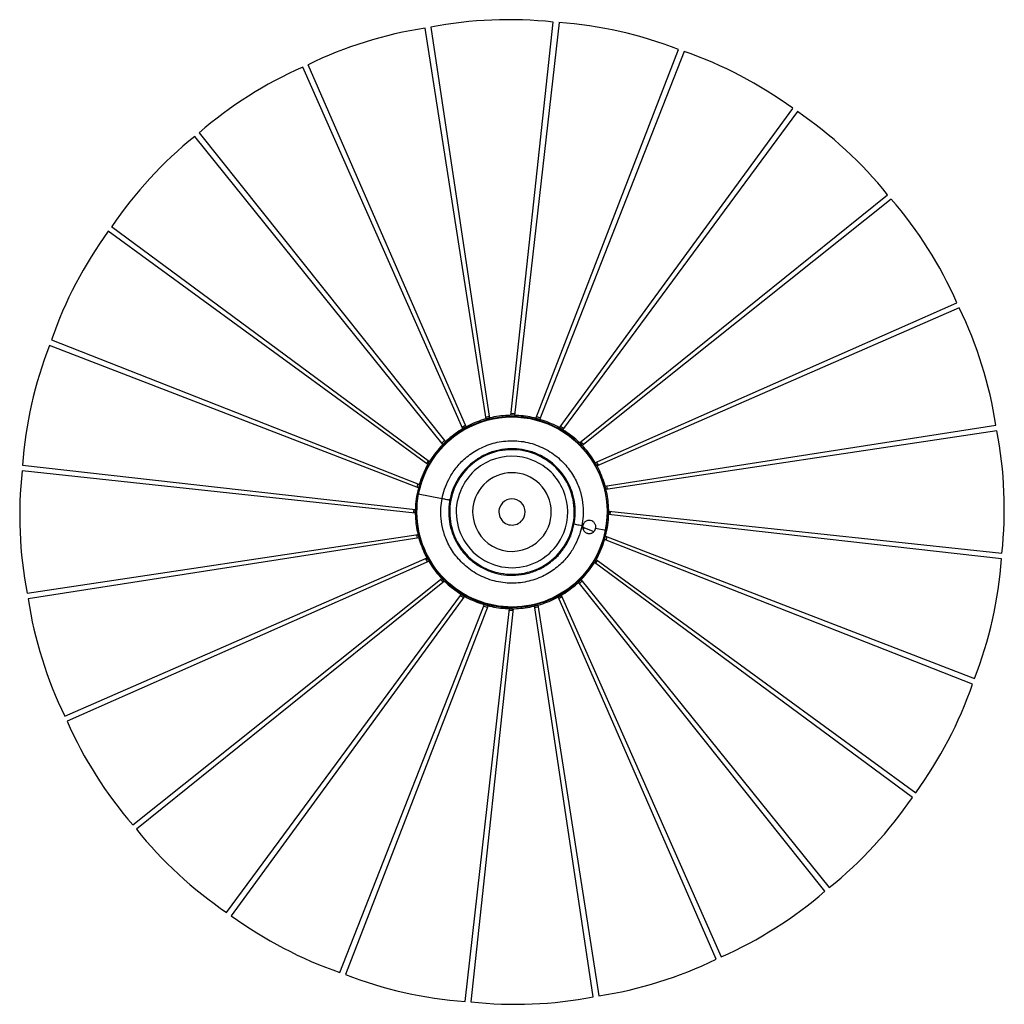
# Paper-space layout '_Derecha' of a CAD drawing. Header units: inches. Extents: x -5.4 to 6.4, y -6.4 to 5.5.
import ezdxf

# ---------------------------------------------------------------- set-up
doc = ezdxf.new("R2010")
doc.units = ezdxf.units.IN
doc.header["$MEASUREMENT"] = 0

psp = doc.layouts.new('_Derecha')

# ---------------------------------------------------------------- linework, layer by layer
at = {"color": 7, "linetype": 'Continuous', "lineweight": 25}
for p, q in [((0.225, 0.664), (-0.508, 5.362)), ((-0.44, 5.374), (0.267, 0.675)), ((0.524, 0.709), (1.032, 5.435)), ((1.101, 5.428), (0.568, 0.711)), ((0.824, 0.672), (2.538, 5.106)), ((2.603, 5.082), (0.865, 0.659)), ((-0.055, 0.55), (-1.977, 4.894)), ((-1.914, 4.923), (-0.016, 0.569)), ((1.104, 0.558), (3.908, 4.398)), ((3.964, 4.359), (1.142, 0.538)), ((-0.29, 0.359), (-3.274, 4.061)), ((-3.221, 4.106), (-0.26, 0.391)), ((1.348, 0.38), (5.048, 3.361)), ((5.092, 3.308), (1.377, 0.347)), ((-4.272, 2.978), (-0.453, 0.158)), ((-0.475, 0.12), (-4.312, 2.922)), ((1.532, 0.139), (5.88, 2.063)), ((5.909, 2.001), (1.553, 0.102)), ((-0.586, -0.161), (-5.019, 1.552)), ((-4.995, 1.617), (-0.576, -0.12)), ((0.873, 0.68), (0.832, 0.693)), ((1.653, -0.138), (6.348, 0.595)), ((-0.025, 0.589), (-0.062, 0.567)), ((1.154, 0.555), (1.118, 0.577)), ((6.36, 0.527), (1.664, -0.179)), ((-0.274, 0.408), (-0.305, 0.377)), ((-0.261, 0.392), (-0.293, 0.363)), ((1.394, 0.361), (1.363, 0.391)), ((-0.468, 0.168), (-0.491, 0.132)), ((-0.625, -0.462), (-5.348, 0.046)), ((-5.342, 0.114), (-0.623, -0.419)), ((-0.59, -0.232), (-0.303, -0.287)), ((-0.574, -0.12), (-0.584, -0.162)), ((1.683, -0.177), (1.674, -0.135)), ((-0.642, -0.416), (-0.645, -0.45)), ((-0.645, -0.45), (-0.644, -0.46)), ((1.698, -0.438), (6.421, -0.945)), ((1.715, -0.483), (1.718, -0.45)), ((1.718, -0.45), (1.717, -0.44)), ((6.414, -1.014), (1.696, -0.481)), ((1.387, -0.614), (1.376, -0.612)), ((1.386, -0.632), (1.52, -0.684)), ((1.401, -0.638), (1.393, -0.663)), ((1.541, -0.644), (1.662, -0.668)), ((-5.287, -1.426), (-0.592, -0.72)), ((-0.58, -0.761), (-5.275, -1.494)), ((-0.61, -0.723), (-0.601, -0.765)), ((1.241, -0.736), (1.229, -0.731)), ((1.23, -0.731), (1.241, -0.735)), ((1.647, -0.779), (1.657, -0.737)), ((6.068, -2.516), (1.648, -0.78)), ((1.659, -0.738), (6.092, -2.451)), ((-4.836, -2.9), (-0.481, -1.001)), ((-0.459, -1.039), (-4.807, -2.963)), ((5.345, -3.877), (1.526, -1.057)), ((1.541, -1.068), (1.564, -1.032)), ((1.548, -1.02), (5.385, -3.821)), ((-4.019, -4.207), (-0.304, -1.246)), ((-0.276, -1.279), (-3.975, -4.26)), ((-0.321, -1.26), (-0.29, -1.291)), ((4.294, -5.005), (1.333, -1.29)), ((1.334, -1.291), (1.366, -1.262)), ((1.347, -1.307), (1.378, -1.277)), ((1.363, -1.259), (4.347, -4.961)), ((-2.891, -5.258), (-0.069, -1.437)), ((-0.031, -1.458), (-2.835, -5.298)), ((-0.082, -1.454), (-0.045, -1.476)), ((2.987, -5.822), (1.089, -1.468)), ((1.098, -1.488), (1.135, -1.466)), ((1.127, -1.449), (3.049, -5.793)), ((-1.53, -5.981), (0.208, -1.558)), ((0.249, -1.571), (-1.465, -6.005)), ((-0.028, -6.328), (0.505, -1.61)), ((0.549, -1.608), (0.041, -6.334)), ((0.199, -1.58), (0.24, -1.593)), ((1.513, -6.273), (0.806, -1.574)), ((0.848, -1.564), (1.581, -6.262))]:
    psp.add_line(p, q, dxfattribs=at)
for centre, start, end in [((0.499, 0.471), 83.8671, 100.838), ((0.262, 0.43), 98.8671, 115.838), ((0.738, 0.45), 68.8671, 85.838), ((0.964, 0.367), 53.8671, 70.838), ((0.043, 0.329), 113.8671, 130.838), ((1.161, 0.228), 38.8671, 55.838), ((-0.141, 0.175), 128.8671, 145.838), ((1.315, 0.044), 23.8671, 40.838), ((-0.28, -0.022), 143.8671, 160.838), ((1.416, -0.175), 8.8671, 25.838), ((-0.363, -0.248), 158.8671, 175.838), ((1.457, -0.412), 353.8671, 10.838), ((-0.384, -0.487), 173.8671, 190.838), ((1.436, -0.651), 338.8671, 355.838), ((-0.343, -0.725), 188.8671, 205.838), ((1.353, -0.877), 323.8671, 340.838), ((-0.242, -0.943), 203.8671, 220.838), ((1.214, -1.074), 308.8671, 325.838), ((-0.088, -1.128), 218.8671, 235.838), ((1.03, -1.228), 293.8671, 310.838), ((0.109, -1.266), 233.8671, 250.838), ((0.811, -1.329), 278.8671, 295.838), ((0.335, -1.349), 248.8671, 265.838), ((0.574, -1.37), 263.8671, 280.838)]:
    psp.add_arc(centre, 4.992, start, end, dxfattribs=at)
for points, knots in [([(1.677, -0.67), (1.683, -0.628), (1.696, -0.552), (1.699, -0.45), (1.694, -0.321), (1.667, -0.157), (1.595, 0.043), (1.488, 0.228), (1.347, 0.392), (1.178, 0.526), (0.987, 0.628), (0.78, 0.693), (0.565, 0.718), (0.349, 0.703), (0.14, 0.649), (-0.055, 0.558), (-0.229, 0.432), (-0.344, 0.312), (-0.413, 0.22), (-0.45, 0.165), (-0.487, 0.101), (-0.529, 0.017), (-0.573, -0.095), (-0.593, -0.182), (-0.604, -0.229)], [0, 0, 0, 0, 0.034932, 0.063398, 0.083899, 0.141048, 0.199393, 0.257954, 0.316736, 0.375669, 0.434711, 0.493837, 0.553012, 0.612098, 0.671043, 0.729826, 0.788426, 0.846796, 0.865567, 0.883482, 0.901287, 0.926778, 0.960493, 1, 1, 1, 1]), ([(1.662, -0.668), (1.74, -0.265), (1.598, 0.148), (0.979, 0.685), (0.549, 0.768), (-0.225, 0.501), (-0.512, 0.171), (-0.59, -0.232)], [0, 0, 0, 0, 0.3333333, 0.3333333, 0.6666667, 0.6666667, 1, 1, 1, 1]), ([(-0.585, -0.233), (-0.507, 0.168), (-0.222, 0.497), (0.549, 0.763), (0.977, 0.68), (1.593, 0.145), (1.735, -0.266), (1.657, -0.667)], [0, 0, 0, 0, 0.3333333, 0.3333333, 0.6666667, 0.6666667, 1, 1, 1, 1]), ([(0.57, 0.729), (0.559, 0.731), (0.544, 0.732), (0.53, 0.731), (0.526, 0.731)], [0, 0, 0, 0, 0.769314, 1, 1, 1, 1]), ([(0.263, 0.698), (0.257, 0.697), (0.243, 0.695), (0.229, 0.69), (0.221, 0.687)], [0, 0, 0, 0, 0.411162, 1, 1, 1, 1]), ([(-0.303, -0.287), (-0.296, -0.252), (-0.287, -0.215), (-0.261, -0.139), (-0.245, -0.099), (-0.203, -0.018), (-0.178, 0.023), (-0.116, 0.105), (-0.08, 0.146), (0.004, 0.223), (0.053, 0.259), (0.161, 0.321), (0.221, 0.348), (0.349, 0.388), (0.417, 0.4), (0.557, 0.408), (0.629, 0.404), (0.769, 0.377), (0.837, 0.354), (0.964, 0.294), (1.023, 0.257), (1.127, 0.173), (1.173, 0.125), (1.249, 0.027), (1.281, -0.025), (1.331, -0.127), (1.349, -0.178), (1.376, -0.277), (1.384, -0.325), (1.392, -0.416), (1.393, -0.459), (1.388, -0.54), (1.383, -0.577), (1.376, -0.612)], [0, 0, 0, 0, 0.0625, 0.0625, 0.125, 0.125, 0.1875, 0.1875, 0.25, 0.25, 0.3125, 0.3125, 0.375, 0.375, 0.4375, 0.4375, 0.5, 0.5, 0.5625, 0.5625, 0.625, 0.625, 0.6875, 0.6875, 0.75, 0.75, 0.8125, 0.8125, 0.875, 0.875, 0.9375, 0.9375, 1, 1, 1, 1]), ([(1.241, -0.735), (1.256, -0.691), (1.286, -0.603), (1.3, -0.462), (1.29, -0.323), (1.254, -0.187), (1.194, -0.06), (1.111, 0.054), (1.01, 0.151), (0.892, 0.227), (0.762, 0.281), (0.624, 0.31), (0.484, 0.313), (0.345, 0.29), (0.213, 0.243), (0.092, 0.172), (-0.015, 0.08), (-0.102, -0.03), (-0.168, -0.154), (-0.211, -0.288), (-0.228, -0.427), (-0.219, -0.567), (-0.184, -0.704), (-0.126, -0.831), (-0.045, -0.946), (0.056, -1.044), (0.173, -1.122), (0.302, -1.177), (0.439, -1.208), (0.58, -1.213), (0.719, -1.192), (0.851, -1.146), (0.973, -1.077), (1.081, -0.986), (1.169, -0.877), (1.23, -0.773), (1.251, -0.703), (1.258, -0.678)], [0, 0, 0, 0, 0.028796, 0.05794, 0.086939, 0.115592, 0.144652, 0.173771, 0.202482, 0.231373, 0.260528, 0.289452, 0.31814, 0.347246, 0.376324, 0.404987, 0.433959, 0.463109, 0.491943, 0.520702, 0.549839, 0.578863, 0.607512, 0.636549, 0.66568, 0.69442, 0.723276, 0.752428, 0.781383, 0.810053, 0.839143, 0.868239, 0.896916, 0.925858, 0.955012, 0.983882, 1, 1, 1, 1]), ([(1.23, -0.731), (1.304, -0.547), (1.303, -0.341), (1.148, 0.024), (1.001, 0.169), (0.634, 0.318), (0.428, 0.317), (0.062, 0.162), (-0.082, 0.015), (-0.157, -0.168)], [0, 0, 0, 0, 0.25, 0.25, 0.5, 0.5, 0.75, 0.75, 1, 1, 1, 1]), ([(1.157, -0.701), (1.223, -0.537), (1.222, -0.353), (1.084, -0.026), (0.953, 0.104), (0.624, 0.237), (0.439, 0.236), (0.112, 0.098), (-0.017, -0.033), (-0.084, -0.198)], [0, 0, 0, 0, 0.25, 0.25, 0.5, 0.5, 0.75, 0.75, 1, 1, 1, 1]), ([(1.574, 0.111), (1.571, 0.118), (1.565, 0.131), (1.557, 0.143), (1.553, 0.149)], [0, 0, 0, 0, 0.523971, 1, 1, 1, 1]), ([(0.974, -0.627), (1.021, -0.511), (1.02, -0.381), (0.923, -0.15), (0.83, -0.059), (0.598, 0.035), (0.468, 0.034), (0.237, -0.063), (0.146, -0.156), (0.099, -0.272)], [0, 0, 0, 0, 0.25, 0.25, 0.5, 0.5, 0.75, 0.75, 1, 1, 1, 1]), ([(-0.595, -0.112), (-0.596, -0.114), (-0.601, -0.128), (-0.603, -0.142), (-0.605, -0.154)], [0, 0, 0, 0, 0.168616, 1, 1, 1, 1]), ([(-0.59, -0.232), (-0.647, -0.53), (-0.584, -0.84), (-0.244, -1.344), (0.02, -1.518), (0.617, -1.633), (0.926, -1.57), (1.43, -1.23), (1.605, -0.966), (1.662, -0.668)], [0, 0, 0, 0, 0.25, 0.25, 0.5, 0.5, 0.75, 0.75, 1, 1, 1, 1]), ([(1.657, -0.667), (1.6, -0.964), (1.427, -1.226), (0.925, -1.565), (0.617, -1.628), (0.022, -1.513), (-0.24, -1.34), (-0.579, -0.838), (-0.642, -0.53), (-0.585, -0.233)], [0, 0, 0, 0, 0.25, 0.25, 0.5, 0.5, 0.75, 0.75, 1, 1, 1, 1]), ([(-0.604, -0.229), (-0.611, -0.271), (-0.623, -0.347), (-0.626, -0.449), (-0.621, -0.578), (-0.594, -0.742), (-0.523, -0.942), (-0.415, -1.128), (-0.274, -1.291), (-0.105, -1.426), (0.086, -1.527), (0.292, -1.592), (0.508, -1.617), (0.724, -1.603), (0.933, -1.548), (1.128, -1.457), (1.302, -1.332), (1.417, -1.212), (1.486, -1.119), (1.523, -1.064), (1.56, -1), (1.602, -0.916), (1.646, -0.804), (1.666, -0.717), (1.677, -0.67)], [0, 0, 0, 0, 0.034932, 0.063398, 0.083899, 0.141048, 0.199393, 0.257954, 0.316736, 0.375669, 0.434711, 0.493837, 0.553012, 0.612098, 0.671043, 0.729826, 0.788426, 0.846796, 0.865567, 0.883482, 0.901287, 0.926778, 0.960493, 1, 1, 1, 1]), ([(-0.59, -0.232), (-0.592, -0.231), (-0.595, -0.231), (-0.599, -0.23), (-0.602, -0.229), (-0.603, -0.229), (-0.604, -0.229), (-0.604, -0.229), (-0.604, -0.229)], [0, 0, 0, 0, 0.2939938, 0.4515436, 0.611623, 0.770717, 0.9254369, 1, 1, 1, 1]), ([(-0.157, -0.168), (-0.231, -0.352), (-0.23, -0.558), (-0.075, -0.924), (0.071, -1.068), (0.439, -1.217), (0.645, -1.216), (1.01, -1.061), (1.155, -0.915), (1.23, -0.731)], [0, 0, 0, 0, 0.25, 0.25, 0.5, 0.5, 0.75, 0.75, 1, 1, 1, 1]), ([(-0.084, -0.198), (-0.174, -0.42), (-0.139, -0.672), (0.155, -1.05), (0.392, -1.145), (0.865, -1.08), (1.067, -0.923), (1.157, -0.701)], [0, 0, 0, 0, 0.333333, 0.333333, 0.666667, 0.666667, 1, 1, 1, 1]), ([(1.376, -0.612), (1.369, -0.647), (1.36, -0.684), (1.334, -0.76), (1.318, -0.8), (1.276, -0.881), (1.251, -0.923), (1.189, -1.005), (1.153, -1.045), (1.068, -1.122), (1.02, -1.158), (0.912, -1.221), (0.852, -1.247), (0.724, -1.287), (0.656, -1.299), (0.516, -1.308), (0.444, -1.303), (0.304, -1.276), (0.236, -1.253), (0.109, -1.194), (0.05, -1.156), (-0.054, -1.072), (-0.1, -1.025), (-0.177, -0.926), (-0.208, -0.875), (-0.258, -0.772), (-0.276, -0.721), (-0.303, -0.622), (-0.311, -0.574), (-0.319, -0.483), (-0.32, -0.44), (-0.315, -0.36), (-0.31, -0.322), (-0.303, -0.287)], [0, 0, 0, 0, 0.0625, 0.0625, 0.125, 0.125, 0.1875, 0.1875, 0.25, 0.25, 0.3125, 0.3125, 0.375, 0.375, 0.4375, 0.4375, 0.5, 0.5, 0.5625, 0.5625, 0.625, 0.625, 0.6875, 0.6875, 0.75, 0.75, 0.8125, 0.8125, 0.875, 0.875, 0.9375, 0.9375, 1, 1, 1, 1]), ([(-0.303, -0.287), (-0.29, -0.29), (-0.263, -0.295), (-0.232, -0.301), (-0.22, -0.303), (-0.216, -0.304)], [0, 0, 0, 0, 0.363267, 0.744819, 1, 1, 1, 1]), ([(-0.212, -0.305), (-0.212, -0.305), (-0.213, -0.304), (-0.215, -0.304), (-0.216, -0.304), (-0.217, -0.304), (-0.216, -0.304), (-0.214, -0.304), (-0.213, -0.305), (-0.212, -0.305)], [0, 0, 0, 0, 0.084242, 0.167171, 0.251413, 0.500201, 0.748989, 0.874495, 1, 1, 1, 1]), ([(0.099, -0.272), (0.035, -0.428), (0.06, -0.607), (0.267, -0.873), (0.434, -0.941), (0.769, -0.894), (0.911, -0.784), (0.974, -0.627)], [0, 0, 0, 0, 0.333333, 0.333333, 0.666667, 0.666667, 1, 1, 1, 1]), ([(0.682, -0.509), (0.698, -0.47), (0.698, -0.427), (0.665, -0.35), (0.634, -0.319), (0.557, -0.288), (0.514, -0.288), (0.437, -0.321), (0.406, -0.352), (0.39, -0.39)], [0, 0, 0, 0, 0.25, 0.25, 0.5, 0.5, 0.75, 0.75, 1, 1, 1, 1]), ([(-0.645, -0.45), (-0.644, -0.45), (-0.642, -0.45), (-0.632, -0.45), (-0.626, -0.45), (-0.621, -0.45), (-0.621, -0.45)], [0, 0, 0, 0, 0.475815, 0.731955, 0.99353, 1, 1, 1, 1]), ([(0.39, -0.39), (0.369, -0.443), (0.378, -0.502), (0.447, -0.591), (0.502, -0.613), (0.614, -0.598), (0.661, -0.561), (0.682, -0.509)], [0, 0, 0, 0, 0.3333333, 0.3333333, 0.6666667, 0.6666667, 1, 1, 1, 1]), ([(1.694, -0.45), (1.694, -0.45), (1.699, -0.45), (1.705, -0.45), (1.715, -0.45), (1.717, -0.45), (1.718, -0.45)], [0, 0, 0, 0, 0.00647, 0.268045, 0.524185, 1, 1, 1, 1]), ([(1.541, -0.644), (1.542, -0.642), (1.542, -0.639), (1.543, -0.634), (1.543, -0.628), (1.543, -0.623), (1.542, -0.618), (1.541, -0.609), (1.537, -0.598), (1.529, -0.584), (1.519, -0.572), (1.503, -0.56), (1.484, -0.552), (1.464, -0.55), (1.449, -0.551), (1.434, -0.556), (1.42, -0.563), (1.408, -0.573), (1.399, -0.584), (1.393, -0.594), (1.389, -0.604), (1.388, -0.611), (1.387, -0.614)], [0, 0, 0, 0, 0.020633, 0.041351, 0.062161, 0.083073, 0.104095, 0.125235, 0.186271, 0.250117, 0.309807, 0.374985, 0.499385, 0.562042, 0.624399, 0.691194, 0.749544, 0.814331, 0.874833, 0.917205, 0.958896, 1, 1, 1, 1]), ([(1.29, -0.595), (1.296, -0.597), (1.31, -0.599), (1.34, -0.605), (1.364, -0.61), (1.376, -0.612)], [0, 0, 0, 0, 0.327485, 0.671744, 1, 1, 1, 1]), ([(1.387, -0.614), (1.386, -0.616), (1.386, -0.619), (1.385, -0.625), (1.385, -0.63), (1.386, -0.635), (1.386, -0.64), (1.388, -0.649), (1.391, -0.661), (1.399, -0.674), (1.409, -0.686), (1.42, -0.695), (1.434, -0.703), (1.449, -0.707), (1.464, -0.708), (1.479, -0.707), (1.494, -0.703), (1.508, -0.695), (1.52, -0.686), (1.529, -0.675), (1.535, -0.664), (1.539, -0.654), (1.541, -0.648), (1.541, -0.644)], [0, 0, 0, 0, 0.020456, 0.041046, 0.061782, 0.082676, 0.103739, 0.124983, 0.185238, 0.249734, 0.307957, 0.374542, 0.437146, 0.499452, 0.562001, 0.624481, 0.689735, 0.749467, 0.813496, 0.87469, 0.916879, 0.958626, 1, 1, 1, 1]), ([(1.676, -0.67), (1.677, -0.67), (1.677, -0.67), (1.676, -0.67), (1.674, -0.67), (1.672, -0.669), (1.668, -0.669), (1.665, -0.668), (1.662, -0.668)], [0, 0, 0, 0, 0.074562, 0.229282, 0.388376, 0.548456, 0.706006, 1, 1, 1, 1]), ([(1.241, -0.736), (1.241, -0.736), (1.242, -0.736), (1.243, -0.736), (1.245, -0.737), (1.246, -0.737), (1.245, -0.737), (1.243, -0.736), (1.241, -0.736), (1.241, -0.735)], [0, 0, 0, 0, 0.084242, 0.167171, 0.251413, 0.500201, 0.748989, 0.874495, 1, 1, 1, 1]), ([(1.668, -0.787), (1.669, -0.785), (1.674, -0.771), (1.676, -0.757), (1.678, -0.745)], [0, 0, 0, 0, 0.168616, 1, 1, 1, 1]), ([(-0.502, -1.011), (-0.499, -1.018), (-0.493, -1.031), (-0.484, -1.043), (-0.48, -1.048)], [0, 0, 0, 0, 0.523971, 1, 1, 1, 1]), ([(1.087, -0.977), (1.087, -0.978), (1.088, -0.978), (1.089, -0.979), (1.09, -0.98), (1.091, -0.981), (1.09, -0.98), (1.088, -0.979), (1.087, -0.978), (1.087, -0.977)], [0, 0, 0, 0, 0.084573, 0.167828, 0.252401, 0.502166, 0.751932, 0.876032, 1, 1, 1, 1]), ([(0.503, -1.629), (0.514, -1.63), (0.529, -1.631), (0.543, -1.63), (0.546, -1.63)], [0, 0, 0, 0, 0.769314, 1, 1, 1, 1]), ([(0.81, -1.598), (0.816, -1.597), (0.83, -1.594), (0.843, -1.589), (0.851, -1.587)], [0, 0, 0, 0, 0.411162, 1, 1, 1, 1])]:
    psp.add_open_spline(points, degree=3, knots=knots, dxfattribs=at)

doc.saveas('drawing.dxf')
